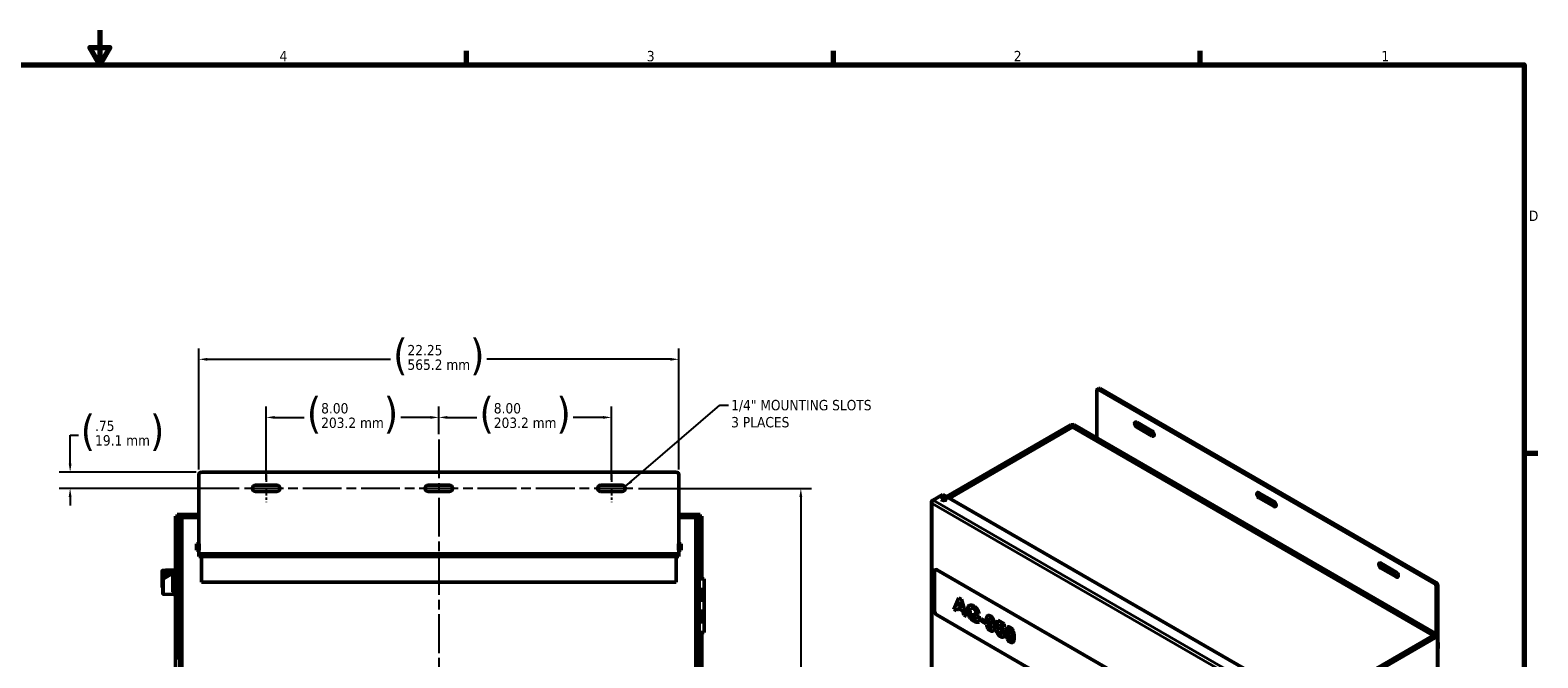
# Model space of a CAD drawing. Header units: inches. Extents: x 0 to 136, y 2 to 86.
# Tile 61 of 61: x 65 to 135, y 57 to 86. Entities that reach past the tile are written whole.
import ezdxf

# ---------------------------------------------------------------- set-up
doc = ezdxf.new("R2010")
doc.units = ezdxf.units.IN
doc.header["$LTSCALE"] = 4
doc.header["$MEASUREMENT"] = 0
doc.linetypes.add('CHAIN', pattern=[0.7087, 0.4724, -0.0591, 0.1181, -0.0591])
for name, color, linetype, lineweight in [('Border (ANSI)', 7, 'Continuous', 70), ('Centerline (ANSI)', 7, 'Continuous', 25), ('Dimension (ANSI)', 7, 'Continuous', 25), ('Symbol (ANSI)', 7, 'Continuous', 25), ('Visible (ANSI)', 7, 'Continuous', 50), ('Visible Narrow (ANSI)', 7, 'Continuous', 35)]:
    doc.layers.add(name, color=color, linetype=linetype, lineweight=lineweight)
doc.styles.add('Dimension Text', font='tahoma.ttf')
doc.styles.add('Dimension Text (ANSI)', font='tahoma.ttf')
doc.dimstyles.new('Default (ANSI)$7', dxfattribs={"dimscale": 4, "dimtxt": 0.12, "dimasz": 0.098425, "dimexe": 0.125, "dimexo": 0.0625, "dimgap": 0.031496, "dimtad": 0, "dimtih": 1, "dimtoh": 1, "dimrnd": 1e-08, "dimzin": 4, "dimdsep": 46, "dimtxsty": 'Dimension Text (ANSI)', "dimcen": 0.09, "dimdle": 0.393701, "dimclrd": 256, "dimclre": 256, "dimclrt": 256, "dimadec": 0, "dimazin": 1, "dimtfac": 1, "dimtofl": 0, "dimtmove": 0, "dimatfit": 3, "dimfxl": 1, "dimtolj": 1, "dimtzin": 4, "dimlwd": -1, "dimlwe": -1, "dimarcsym": 0})
doc.dimstyles.new('Dual Dimension', dxfattribs={"dimscale": 4, "dimtxt": 0.12, "dimasz": 0.098425, "dimexe": 0.125, "dimexo": 0.0625, "dimgap": 0.031496, "dimtad": 0, "dimtih": 1, "dimtoh": 1, "dimrnd": 1e-08, "dimzin": 4, "dimdsep": 46, "dimtxsty": 'Dimension Text (ANSI)', "dimcen": 0.09, "dimdle": 0.393701, "dimclrd": 256, "dimclre": 256, "dimclrt": 256, "dimadec": 0, "dimazin": 1, "dimtfac": 1, "dimtofl": 0, "dimtmove": 0, "dimatfit": 3, "dimfxl": 1, "dimtolj": 1, "dimtzin": 4, "dimlwd": -1, "dimlwe": -1, "dimarcsym": 0})

# ---------------------------------------------------------------- blocks, each defined once
blk = doc.blocks.new('Borders Default Border')
at = {"layer": 'Border (ANSI)'}
for p, q in [((21.25, 21), (21.25, 21.16)), ((25.5, 21), (25.5, 21.16)), ((29.75, 21), (29.75, 21.16)), ((33.5, 16.5), (33.66, 16.5))]:
    blk.add_line(p, q, dxfattribs=at)
at = {"layer": 'Border (ANSI)', "flags": 128}
for points in [[(17, 21.4), (17, 21), (16.885, 21.2), (17.115, 21.2), (17, 21)], [(0.5, 1), (0.5, 21), (33.5, 21), (33.5, 1), (0.5, 1)]]:
    blk.add_lwpolyline(points, dxfattribs=at)
at = {"layer": 'Border (ANSI)', "char_height": 0.12, "attachment_point": 7}
for s, insert, style in [('4', (19.083, 21.04), 'Dimension Text'), ('3', (23.338, 21.037), 'Dimension Text'), ('2', (27.589, 21.04), 'Dimension Text'), ('1', (31.848, 21.04), 'Dimension Text (ANSI)'), ('D', (33.556, 19.19), 'Dimension Text')]:
    blk.add_mtext(s, dxfattribs=dict(at, insert=insert, style=style))
blk = doc.blocks.new('*D12')
at = {"layer": 'Defpoints', "color": 0, "transparency": 16777216}
for p in [(72.587, 70.349), (72.587, 64.995), (94.837, 64.995)]:
    blk.add_point(p, dxfattribs=at)
at = {"layer": 'Dimension (ANSI)', "transparency": 16777216}
for p, q in [((72.587, 65.245), (72.587, 70.849)), ((94.837, 65.245), (94.837, 70.849)), ((72.981, 70.349), (81.481, 70.349)), ((94.443, 70.349), (85.943, 70.349))]:
    blk.add_line(p, q, dxfattribs=at)
for points in [[(72.981, 70.415), (72.981, 70.283), (72.587, 70.349)], [(94.443, 70.415), (94.443, 70.283), (94.837, 70.349)]]:
    blk.add_solid(points, dxfattribs=at)
at = {"layer": 'Dimension (ANSI)', "transparency": 16777216, "insert": (83.712, 71.301), "char_height": 0.48, "attachment_point": 2, "style": 'Dimension Text (ANSI)'}
blk.add_mtext('\\A1;{\\H3.0x;(}\\S22.25^ 565.2 mm;{\\H3.0x;)}', dxfattribs=at)
blk = doc.blocks.new('*D14')
at = {"layer": 'Defpoints', "color": 0, "transparency": 16777216}
for p in [(91.712, 67.657), (83.712, 66.636), (91.712, 64.51)]:
    blk.add_point(p, dxfattribs=at)
at = {"layer": 'Dimension (ANSI)', "transparency": 16777216}
for p, q in [((83.712, 66.886), (83.712, 68.157)), ((91.712, 64.76), (91.712, 68.157)), ((84.106, 67.657), (85.479, 67.657)), ((91.318, 67.657), (89.945, 67.657))]:
    blk.add_line(p, q, dxfattribs=at)
for points in [[(84.106, 67.722), (84.106, 67.591), (83.712, 67.657)], [(91.318, 67.722), (91.318, 67.591), (91.712, 67.657)]]:
    blk.add_solid(points, dxfattribs=at)
at = {"layer": 'Dimension (ANSI)', "transparency": 16777216, "insert": (87.712, 68.608), "char_height": 0.48, "attachment_point": 2, "style": 'Dimension Text (ANSI)'}
blk.add_mtext('\\A1;{\\H3.0x;(}\\S8.00^ 203.2 mm;{\\H3.0x;)}', dxfattribs=at)
blk = doc.blocks.new('*D15')
at = {"layer": 'Defpoints', "color": 0, "transparency": 16777216}
for p in [(75.712, 67.657), (83.712, 66.636), (75.712, 64.51)]:
    blk.add_point(p, dxfattribs=at)
at = {"layer": 'Dimension (ANSI)', "transparency": 16777216}
for p, q in [((75.712, 64.76), (75.712, 68.157)), ((83.712, 66.886), (83.712, 68.157)), ((76.106, 67.657), (77.479, 67.657)), ((83.318, 67.657), (81.945, 67.657))]:
    blk.add_line(p, q, dxfattribs=at)
for points in [[(76.106, 67.722), (76.106, 67.591), (75.712, 67.657)], [(83.318, 67.722), (83.318, 67.591), (83.712, 67.657)]]:
    blk.add_solid(points, dxfattribs=at)
at = {"layer": 'Dimension (ANSI)', "transparency": 16777216, "insert": (79.712, 68.608), "char_height": 0.48, "attachment_point": 2, "style": 'Dimension Text (ANSI)'}
blk.add_mtext('\\A1;{\\H3.0x;(}\\S8.00^ 203.2 mm;{\\H3.0x;)}', dxfattribs=at)
blk = doc.blocks.new('*D16')
at = {"layer": 'Defpoints', "color": 0, "transparency": 16777216}
for p in [(92.708, 64.37), (93.712, 28.517), (100.487, 28.517)]:
    blk.add_point(p, dxfattribs=at)
at = {"layer": 'Dimension (ANSI)', "transparency": 16777216}
for p, q in [((92.958, 64.37), (100.987, 64.37)), ((100.487, 63.976), (100.487, 47.521)), ((100.487, 28.911), (100.487, 45.366)), ((93.962, 28.517), (100.987, 28.517))]:
    blk.add_line(p, q, dxfattribs=at)
for points in [[(100.421, 63.976), (100.553, 63.976), (100.487, 64.37)], [(100.421, 28.911), (100.553, 28.911), (100.487, 28.517)]]:
    blk.add_solid(points, dxfattribs=at)
at = {"layer": 'Dimension (ANSI)', "transparency": 16777216, "insert": (100.487, 47.395), "char_height": 0.48, "attachment_point": 2, "style": 'Dimension Text (ANSI)'}
blk.add_mtext('\\A1;{\\H3.0x;(}\\S35.85^ 910.7 mm;{\\H3.0x;)}', dxfattribs=at)
blk = doc.blocks.new('*D18')
at = {"layer": 'Defpoints', "color": 0, "transparency": 16777216}
for p in [(72.712, 65.12), (66.627, 64.37), (74.712, 64.37)]:
    blk.add_point(p, dxfattribs=at)
at = {"layer": 'Dimension (ANSI)', "transparency": 16777216}
for p, q in [((66.627, 65.513), (66.627, 66.842)), ((66.627, 66.842), (67.021, 66.842)), ((72.462, 65.12), (66.127, 65.12)), ((74.462, 64.37), (66.127, 64.37)), ((66.627, 63.976), (66.627, 63.582))]:
    blk.add_line(p, q, dxfattribs=at)
for points in [[(66.562, 65.513), (66.693, 65.513), (66.627, 65.12)], [(66.562, 63.976), (66.693, 63.976), (66.627, 64.37)]]:
    blk.add_solid(points, dxfattribs=at)
at = {"layer": 'Dimension (ANSI)', "transparency": 16777216, "insert": (69.055, 67.794), "char_height": 0.48, "attachment_point": 2, "style": 'Dimension Text (ANSI)'}
blk.add_mtext('\\A1;{\\H3.0x;(}\\S.75^ 19.1 mm;{\\H3.0x;)}', dxfattribs=at)

msp = doc.modelspace()

# ---------------------------------------------------------------- linework, layer by layer
at = {"layer": 'Centerline (ANSI)', "linetype": 'CHAIN', "ltscale": 0.952448}
for p, q in [((83.712, 66.636), (83.712, 24.878)), ((92.708, 64.37), (74.712, 64.37))]:
    msp.add_line(p, q, dxfattribs=at)
at = {"layer": 'Centerline (ANSI)', "linetype": 'CHAIN', "ltscale": 0.177668}
for p, q in [((75.712, 65.01), (75.712, 63.73)), ((91.712, 65.01), (91.712, 63.73))]:
    msp.add_line(p, q, dxfattribs=at)
at = {"layer": 'Visible (ANSI)'}
for p, q in [((114.199, 68.899), (114.199, 66.707)), ((114.225, 68.956), (114.299, 68.999)), ((129.844, 59.969), (114.288, 68.95)), ((129.917, 60.011), (114.361, 68.992)), ((107.247, 63.985), (113, 67.306)), ((107.3, 63.955), (113.054, 67.277)), ((113.052, 67.209), (107.357, 63.922)), ((129.849, 57.544), (113.109, 67.209)), ((129.92, 57.572), (113.11, 67.277)), ((129.971, 57.601), (113.161, 67.306)), ((116.055, 67.431), (116.762, 67.023)), ((116.762, 66.794), (116.055, 67.203)), ((116.129, 67.245), (116.836, 66.837)), ((72.587, 61.797), (72.587, 64.995)), ((72.712, 65.12), (94.712, 65.12)), ((94.837, 64.995), (94.837, 61.797)), ((75.212, 64.51), (76.212, 64.51)), ((83.212, 64.51), (84.212, 64.51)), ((91.212, 64.51), (92.212, 64.51)), ((76.212, 64.23), (75.212, 64.23)), ((84.212, 64.23), (83.212, 64.23)), ((92.212, 64.23), (91.212, 64.23)), ((106.537, 63.749), (106.537, 34.151)), ((106.548, 63.722), (106.548, 63.722)), ((106.623, 63.826), (106.57, 63.795)), ((107.073, 64.085), (106.623, 63.826)), ((107.052, 63.812), (107.131, 63.857)), ((124.21, 54.192), (107.073, 64.085)), ((107.189, 63.825), (107.171, 63.814)), ((121.712, 64.165), (122.419, 63.757)), ((122.419, 63.528), (121.712, 63.937)), ((121.786, 63.979), (122.493, 63.571)), ((71.513, 63.079), (71.587, 63.079)), ((71.513, 60.563), (71.513, 63.079)), ((71.587, 63.153), (71.587, 63.079)), ((71.587, 63.153), (72.587, 63.153)), ((71.626, 63.04), (71.587, 63.079)), ((71.587, 60.585), (71.587, 63.079)), ((71.626, 63.04), (71.587, 63.079)), ((71.587, 63.079), (72.587, 63.079)), ((71.825, 63.017), (71.712, 63.017)), ((71.712, 27.017), (71.712, 63.017)), ((71.825, 63.017), (72.587, 63.017)), ((94.837, 63.153), (95.822, 63.153)), ((94.837, 63.079), (95.822, 63.079)), ((94.837, 63.017), (95.599, 63.017)), ((95.712, 63.017), (95.599, 63.017)), ((95.712, 63.017), (95.712, 27.017)), ((95.783, 63.04), (95.822, 63.079)), ((95.783, 63.04), (95.822, 63.079)), ((95.822, 63.153), (95.822, 63.079)), ((95.896, 63.079), (95.822, 63.079)), ((95.822, 63.079), (95.822, 60.184)), ((95.896, 63.079), (95.896, 60.184)), ((72.626, 61.797), (72.483, 61.797)), ((72.483, 61.512), (72.483, 61.797)), ((72.626, 61.512), (72.483, 61.512)), ((72.626, 61.797), (72.587, 61.797)), ((72.626, 61.512), (72.587, 61.512)), ((72.587, 61.362), (72.587, 61.512)), ((72.587, 61.512), (72.587, 61.512)), ((72.626, 61.797), (72.626, 61.797)), ((72.626, 61.512), (72.626, 61.512)), ((94.798, 61.797), (94.798, 61.797)), ((94.798, 61.797), (94.837, 61.797)), ((94.798, 61.797), (94.941, 61.797)), ((94.798, 61.512), (94.837, 61.512)), ((94.798, 61.512), (94.798, 61.512)), ((94.798, 61.512), (94.941, 61.512)), ((94.837, 61.512), (94.837, 61.362)), ((94.837, 61.512), (94.837, 61.512)), ((94.941, 61.797), (94.941, 61.512)), ((71.634, 61.244), (71.657, 61.268)), ((71.634, 61.244), (71.634, 60.666)), ((71.657, 60.643), (71.657, 61.268)), ((71.712, 61.268), (71.657, 61.268)), ((72.587, 61.362), (72.587, 61.218)), ((72.587, 61.218), (94.837, 61.218)), ((72.712, 61.218), (72.712, 60.017)), ((94.712, 60.017), (94.712, 61.218)), ((94.837, 61.218), (94.837, 61.362)), ((127.369, 60.899), (128.076, 60.491)), ((70.885, 60.45), (70.885, 60.529)), ((70.885, 59.891), (70.885, 60.45)), ((70.925, 60.568), (71.043, 60.568)), ((70.929, 60.173), (70.963, 60.192)), ((70.929, 60.173), (70.929, 59.891)), ((71.389, 60.439), (70.963, 60.192)), ((71.043, 60.568), (71.043, 60.45)), ((71.043, 60.544), (71.047, 60.544)), ((71.043, 60.239), (71.043, 60.45)), ((71.047, 60.572), (71.413, 60.584)), ((71.047, 60.572), (71.047, 60.45)), ((71.047, 60.241), (71.047, 60.45)), ((71.389, 59.582), (71.389, 60.458)), ((71.413, 60.452), (71.411, 60.451)), ((71.411, 60.451), (71.413, 60.451)), ((71.413, 60.458), (71.413, 60.584)), ((71.413, 60.477), (71.436, 60.477)), ((71.413, 60.451), (71.413, 60.452)), ((71.436, 60.544), (71.452, 60.561)), ((71.436, 60.544), (71.436, 59.49)), ((71.452, 60.561), (71.554, 60.564)), ((71.452, 60.561), (71.452, 59.473)), ((71.554, 60.564), (71.573, 60.584)), ((71.554, 60.564), (71.554, 59.469)), ((71.573, 60.584), (71.692, 60.588)), ((71.573, 60.584), (71.573, 59.449)), ((71.634, 60.666), (71.657, 60.643)), ((71.712, 60.643), (71.657, 60.643)), ((71.692, 60.588), (71.692, 59.446)), ((71.712, 60.568), (71.692, 60.568)), ((95.771, 60.184), (95.712, 60.184)), ((95.771, 60.184), (95.774, 60.184)), ((95.771, 60.184), (95.771, 57.684)), ((95.774, 60.184), (95.779, 60.184)), ((95.779, 59.684), (95.779, 60.184)), ((96.013, 60.184), (95.779, 60.184)), ((96.013, 60.184), (96.013, 59.684)), ((106.682, 60.527), (106.682, 58.689)), ((106.717, 60.602), (106.715, 60.601)), ((117.906, 54.177), (106.791, 60.594)), ((128.076, 60.263), (127.369, 60.671)), ((127.443, 60.713), (128.15, 60.305)), ((70.885, 59.812), (70.885, 59.891)), ((70.925, 59.603), (70.925, 59.827)), ((70.925, 59.603), (70.925, 59.504)), ((71.413, 59.45), (70.963, 59.464)), ((71.413, 59.45), (71.413, 59.582)), ((71.413, 59.556), (71.436, 59.556)), ((71.436, 59.49), (71.452, 59.473)), ((71.452, 59.473), (71.554, 59.47)), ((71.513, 53.094), (71.513, 59.471)), ((71.554, 59.469), (71.573, 59.449)), ((71.573, 59.449), (71.692, 59.446)), ((71.587, 57.517), (71.587, 59.449)), ((71.712, 59.466), (71.692, 59.466)), ((72.712, 60.017), (94.712, 60.017)), ((95.771, 59.601), (95.795, 59.601)), ((95.779, 59.684), (95.791, 59.684)), ((96.013, 59.684), (95.791, 59.684)), ((95.795, 59.268), (95.795, 59.601)), ((95.825, 59.184), (95.825, 59.684)), ((95.888, 59.684), (95.888, 59.184)), ((96.013, 59.684), (95.888, 59.684)), ((96.013, 59.684), (96.013, 59.184)), ((129.932, 57.623), (129.932, 59.815)), ((130.006, 57.247), (130.006, 59.858)), ((95.771, 59.268), (95.795, 59.268)), ((95.779, 58.684), (95.779, 59.184)), ((95.779, 59.184), (95.791, 59.184)), ((96.013, 59.184), (95.791, 59.184)), ((96.013, 59.184), (95.888, 59.184)), ((96.013, 59.184), (96.013, 58.684)), ((107.584, 58.761), (107.809, 59.299)), ((107.585, 58.762), (107.584, 58.761)), ((107.708, 58.69), (107.584, 58.761)), ((107.755, 58.814), (107.708, 58.69)), ((107.757, 58.815), (107.755, 58.814)), ((107.987, 58.68), (107.755, 58.814)), ((107.869, 59.108), (107.791, 58.906)), ((107.791, 58.906), (107.949, 58.815)), ((107.809, 59.299), (107.933, 59.228)), ((107.871, 59.109), (107.869, 59.108)), ((107.949, 58.815), (107.869, 59.108)), ((107.933, 59.228), (108.164, 58.426)), ((107.951, 58.815), (107.949, 58.815)), ((108.377, 58.818), (108.375, 58.817)), ((95.771, 58.601), (95.795, 58.601)), ((95.771, 58.268), (95.795, 58.268)), ((95.779, 58.684), (95.791, 58.684)), ((95.779, 57.684), (95.779, 58.184)), ((95.779, 58.184), (95.791, 58.184)), ((96.013, 58.684), (95.791, 58.684)), ((96.013, 58.184), (95.791, 58.184)), ((95.795, 58.268), (95.795, 58.601)), ((95.825, 58.184), (95.825, 58.684)), ((95.888, 58.684), (95.888, 58.184)), ((96.013, 58.684), (95.888, 58.684)), ((96.013, 58.184), (95.888, 58.184)), ((96.013, 58.684), (96.013, 58.184)), ((96.013, 58.184), (96.013, 57.684)), ((106.786, 58.504), (117.906, 52.085)), ((107.988, 58.681), (107.987, 58.68)), ((108.037, 58.499), (107.987, 58.68)), ((108.039, 58.5), (108.037, 58.499)), ((108.164, 58.426), (108.037, 58.499)), ((108.495, 58.593), (108.747, 58.448)), ((108.495, 58.48), (108.495, 58.593)), ((108.497, 58.481), (108.495, 58.48)), ((108.629, 58.403), (108.495, 58.48)), ((108.625, 58.62), (108.624, 58.619)), ((108.74, 58.577), (108.624, 58.619)), ((108.631, 58.404), (108.629, 58.403)), ((108.629, 58.318), (108.629, 58.403)), ((108.631, 58.319), (108.629, 58.318)), ((108.747, 58.448), (108.747, 58.182)), ((108.841, 58.341), (109.059, 58.215)), ((108.841, 58.213), (108.841, 58.341)), ((108.843, 58.214), (108.841, 58.213)), ((109.059, 58.087), (108.841, 58.213)), ((109.059, 58.215), (109.059, 58.087)), ((109.102, 58.039), (109.209, 57.991)), ((109.226, 58.357), (109.225, 58.356)), ((109.328, 58.099), (109.327, 58.098)), ((109.364, 58.016), (109.363, 58.016)), ((109.564, 57.929), (109.621, 58.267)), ((109.621, 58.267), (109.914, 58.097)), ((109.705, 58.076), (109.688, 57.972)), ((109.706, 58.076), (109.705, 58.076)), ((109.914, 57.955), (109.705, 58.076)), ((109.914, 58.097), (109.914, 57.955)), ((71.562, 56.542), (71.562, 57.492)), ((71.587, 57.517), (71.712, 57.517)), ((95.771, 57.684), (95.712, 57.684)), ((95.771, 57.684), (95.774, 57.684)), ((95.774, 57.684), (95.779, 57.684)), ((96.013, 57.684), (95.779, 57.684)), ((95.822, 57.622), (95.822, 57.684)), ((95.822, 57.622), (95.822, 50.845)), ((95.896, 57.622), (95.822, 57.622)), ((95.896, 57.622), (95.896, 57.684)), ((95.896, 57.622), (95.896, 50.211)), ((109.324, 57.876), (109.323, 57.875)), ((109.551, 57.797), (109.661, 57.747)), ((109.565, 57.93), (109.564, 57.929)), ((109.654, 57.862), (109.564, 57.929)), ((109.662, 57.867), (109.66, 57.866)), ((109.686, 57.876), (109.685, 57.875)), ((109.686, 57.876), (109.685, 57.875)), ((109.685, 57.875), (109.685, 57.875)), ((109.792, 57.815), (109.79, 57.814)), ((109.792, 57.815), (109.79, 57.814)), ((109.79, 57.814), (109.79, 57.814)), ((109.798, 57.602), (109.796, 57.601)), ((110.148, 57.829), (110.147, 57.828)), ((110.227, 57.35), (110.225, 57.349)), ((129.92, 57.539), (124.165, 54.217)), ((129.971, 57.508), (124.21, 54.182)), ((129.82, 57.549), (129.82, 57.549)), ((130.004, 57.555), (130.004, 47.439)), ((130.004, 57.246), (130.006, 57.247)), ((130.006, 56.892), (130.006, 56.936)), ((130.02, 57.204), (130.02, 56.972)), ((71.587, 56.517), (71.712, 56.517))]:
    msp.add_line(p, q, dxfattribs=at)
for centre, radius, start, end in [((72.712, 64.995), 0.125, 90, 180), ((94.712, 64.995), 0.125, 0, 90), ((75.212, 64.37), 0.14, 90, 270), ((76.212, 64.37), 0.14, 270, 90), ((83.212, 64.37), 0.14, 90, 270), ((84.212, 64.37), 0.14, 270, 90), ((91.212, 64.37), 0.14, 90, 270), ((92.212, 64.37), 0.14, 270, 90), ((70.925, 60.529), 0.0394, 90, 180), ((70.925, 59.812), 0.0394, 180, 270), ((71.587, 57.492), 0.025, 90, 180), ((71.587, 56.542), 0.025, 180, 270)]:
    msp.add_arc(centre, radius, start, end, dxfattribs=at)
for centre, major_axis, ratio, start_param, end_param in [((114.288, 68.848), (-0.063, 0.108), 0.57735, 5.497787, 7.068583), ((114.361, 68.89), (-0.063, 0.108), 0.57735, 5.497787, 6.283185), ((113.081, 67.26), (-0.113, 0), 0.57735, 3.926991, 5.497787), ((113.108, 67.111), (-0.0565, 0.0979), 0.57735, 5.850167, 6.283185), ((113.082, 67.261), (-0.0394, 0), 0.57735, 3.926991, 5.497787), ((113.081, 67.096), (0, 0.13), 0.000875, 5.498291, 5.850671), ((113.053, 67.111), (0.0565, 0.0979), 0.57735, 0, 0.433018), ((113.081, 67.096), (0, -0.13), 0.000875, 3.574107, 3.926487), ((116.055, 67.317), (-0.07, 0.121), 0.57735, 5.497787, 8.63938), ((116.129, 67.359), (0.07, -0.121), 0.57735, 3.694636, 5.497787), ((116.762, 66.909), (0.07, -0.121), 0.57735, 5.497787, 8.63938), ((116.836, 66.951), (0.07, -0.121), 0.57735, 5.497787, 5.730142), ((106.651, 63.749), (-0.113, 0), 0.57735, 5.497787, 6.713741), ((106.623, 63.733), (0.0567, 0.0982), 0.57735, 0.785398, 2.001352), ((106.651, 63.717), (0.08, -0.139), 0.577927, 4.357045, 4.711888), ((106.651, 63.717), (-0.08, 0.139), 0.577927, 1.216455, 1.571297), ((107.109, 63.8), (-0.101, 0), 0.57735, 3.683214, 5.741564), ((121.712, 64.051), (-0.07, 0.121), 0.57735, 5.497787, 8.63938), ((121.786, 64.094), (0.07, -0.121), 0.57735, 3.694636, 5.497787), ((122.419, 63.643), (0.07, -0.121), 0.57735, 5.497787, 8.63938), ((122.493, 63.685), (0.07, -0.121), 0.57735, 5.497787, 5.730142), ((127.369, 60.785), (-0.07, 0.121), 0.57735, 5.497787, 8.63938), ((127.443, 60.828), (0.07, -0.121), 0.57735, 3.694636, 5.497787), ((128.076, 60.377), (0.07, -0.121), 0.57735, 5.497787, 8.63938), ((128.15, 60.419), (0.07, -0.121), 0.57735, 5.497787, 5.730142), ((129.844, 59.867), (-0.063, 0.108), 0.57735, 3.926991, 5.497787), ((129.917, 59.909), (-0.063, 0.108), 0.57735, 3.926991, 5.497787), ((290.15, 158.583), (181.867, 100.139), 0.052765, 3.131974, 3.15118), ((88.985, 82.96), (19.672, -24.627), 0.050487, 6.231252, 6.263845), ((85.891, 78.165), (22.877, -19.967), 0.047937, 6.211541, 6.265249), ((182.409, 129.203), (-73.163, -71.301), 0.033165, 6.256669, 6.275252), ((142.849, -51.006), (33.617, -109.365), 0.016955, 3.123358, 3.148317), ((52.307, -31.8), (-57.438, -89.658), 0.037049, 3.120849, 3.125965), ((107.776, 66.916), (2.444, -9.569), 0.044504, 0.0043, 0.080258), ((129.765, 57.463), (-0.16, 0), 0.577933, 4.359502, 4.711883), ((129.765, 57.463), (0.16, 0), 0.577933, 1.218922, 1.571303), ((129.793, 57.447), (0.0565, 0.0979), 0.57735, 5.711094, 6.716203), ((129.793, 57.478), (0.0565, -0.0979), 0.57735, 1.476794, 2.003814), ((129.892, 57.556), (0.0394, 0), 0.57735, 5.497787, 7.068583), ((129.891, 57.555), (0.113, 0), 0.57735, 5.497787, 7.068583), ((129.877, 57.204), (0.143, 0), 0.57735, 5.807063, 6.759307), ((129.877, 56.972), (0.143, 0), 0.57735, 5.807063, 6.283185), ((129.905, 56.833), (0.072, 0.124), 0.57735, 5.30946, 5.497787)]:
    msp.add_ellipse(centre, major_axis=major_axis, ratio=ratio, start_param=start_param, end_param=end_param, dxfattribs=at)
msp.add_ellipse((107.109, 63.861), major_axis=(-0.101, 0), ratio=0.57735, dxfattribs=at)
for points, knots in [([(71.413, 60.458), (71.409, 60.458), (71.405, 60.458), (71.397, 60.458), (71.393, 60.458), (71.389, 60.458)], [-0.06003582, -0.06003582, -0.06003582, -0.06003582, -0.03001874, -0.03001874, -0.000001, -0.000001, -0.000001, -0.000001]), ([(70.925, 59.827), (70.925, 59.836), (70.926, 59.845), (70.928, 59.867), (70.929, 59.879), (70.929, 59.891)], [-0.5090236, -0.5090236, -0.5090236, -0.5090236, -0.4359606, -0.4359606, -0.3466296, -0.3466296, -0.3466296, -0.3466296]), ([(70.963, 59.464), (70.958, 59.465), (70.954, 59.465), (70.946, 59.468), (70.942, 59.471), (70.936, 59.476), (70.933, 59.479), (70.928, 59.486), (70.927, 59.49), (70.925, 59.496), (70.925, 59.498), (70.925, 59.501), (70.925, 59.502), (70.925, 59.504)], [0, 0, 0, 0, 0.0323453, 0.0323453, 0.0648564, 0.0648564, 0.0973616, 0.0973616, 0.129867, 0.129867, 0.1414842, 0.1414842, 0.1532637, 0.1532637, 0.1532637, 0.1532637]), ([(71.389, 59.582), (71.393, 59.582), (71.397, 59.582), (71.405, 59.582), (71.409, 59.582), (71.413, 59.582)], [-0.060045, -0.060045, -0.060045, -0.060045, -0.03002266, -0.03002266, -0.0000012, -0.0000012, -0.0000012, -0.0000012]), ([(108.24, 58.541), (108.217, 58.608), (108.206, 58.674), (108.206, 58.738), (108.206, 58.808), (108.219, 58.862), (108.244, 58.902)], [4, 4, 4, 4, 5, 5, 5, 6, 6, 6, 6]), ([(108.372, 58.814), (108.341, 58.794), (108.326, 58.748), (108.326, 58.674), (108.326, 58.669), (108.326, 58.664), (108.327, 58.659)], [14, 14, 14, 14, 15, 15, 15, 15.065263, 15.065263, 15.065263, 15.065263]), ([(108.355, 58.962), (108.392, 58.963), (108.438, 58.947), (108.493, 58.915), (108.565, 58.874), (108.621, 58.824), (108.662, 58.766)], [7, 7, 7, 7, 8, 8, 8, 9, 9, 9, 9]), ([(108.624, 58.619), (108.615, 58.656), (108.6, 58.691), (108.578, 58.723), (108.555, 58.755), (108.527, 58.781), (108.493, 58.8), (108.442, 58.83), (108.402, 58.834), (108.372, 58.814)], [11, 11, 11, 11, 12, 12, 12, 13, 13, 13, 14, 14, 14, 14]), ([(108.641, 58.171), (108.594, 58.177), (108.547, 58.193), (108.5, 58.221), (108.439, 58.256), (108.386, 58.301), (108.341, 58.356)], [1, 1, 1, 1, 2, 2, 2, 3, 3, 3, 3]), ([(108.372, 58.469), (108.403, 58.412), (108.443, 58.369), (108.492, 58.341), (108.517, 58.326), (108.541, 58.318), (108.566, 58.315)], [16, 16, 16, 16, 17, 17, 17, 18, 18, 18, 18]), ([(109.14, 58.149), (109.107, 58.208), (109.091, 58.271), (109.091, 58.336), (109.091, 58.404), (109.108, 58.448), (109.143, 58.469)], [10, 10, 10, 10, 11, 11, 11, 12, 12, 12, 12]), ([(109.363, 58.016), (109.335, 57.994), (109.3, 57.996), (109.258, 58.02), (109.213, 58.046), (109.173, 58.089), (109.14, 58.149)], [8, 8, 8, 8, 9, 9, 9, 10, 10, 10, 10]), ([(109.143, 58.469), (109.178, 58.491), (109.222, 58.486), (109.276, 58.455), (109.335, 58.421), (109.383, 58.367), (109.421, 58.293)], [12, 12, 12, 12, 13, 13, 13, 14, 14, 14, 14]), ([(109.22, 58.353), (109.207, 58.342), (109.2, 58.315), (109.2, 58.273), (109.2, 58.23), (109.207, 58.194), (109.222, 58.165)], [1, 1, 1, 1, 2, 2, 2, 3, 3, 3, 3]), ([(109.222, 58.165), (109.237, 58.136), (109.255, 58.116), (109.277, 58.103), (109.298, 58.091), (109.316, 58.09), (109.331, 58.101)], [3, 3, 3, 3, 4, 4, 4, 5, 5, 5, 5]), ([(109.331, 58.101), (109.346, 58.112), (109.353, 58.136), (109.353, 58.174), (109.353, 58.215), (109.345, 58.252), (109.328, 58.284)], [5, 5, 5, 5, 6, 6, 6, 7, 7, 7, 7]), ([(109.421, 58.293), (109.458, 58.219), (109.477, 58.122), (109.477, 58.002), (109.477, 57.879), (109.458, 57.803), (109.418, 57.771)], [14, 14, 14, 14, 15, 15, 15, 16, 16, 16, 16]), ([(109.418, 57.771), (109.379, 57.74), (109.328, 57.742), (109.265, 57.778), (109.22, 57.805), (109.183, 57.84), (109.156, 57.884)], [0, 0, 0, 0, 1, 1, 1, 2, 2, 2, 2]), ([(109.23, 57.923), (109.241, 57.904), (109.255, 57.89), (109.274, 57.879), (109.296, 57.866), (109.316, 57.867), (109.332, 57.882)], [5, 5, 5, 5, 6, 6, 6, 7, 7, 7, 7]), ([(109.898, 57.502), (109.861, 57.465), (109.808, 57.465), (109.742, 57.504), (109.688, 57.535), (109.645, 57.576), (109.611, 57.629)], [0, 0, 0, 0, 1, 1, 1, 2, 2, 2, 2]), ([(109.79, 57.814), (109.776, 57.834), (109.759, 57.85), (109.74, 57.861), (109.72, 57.873), (109.702, 57.877), (109.685, 57.875)], [9.225364, 9.225364, 9.225364, 9.225364, 10, 10, 10, 10.615277, 10.615277, 10.615277, 10.615277]), ([(109.688, 57.972), (109.712, 57.972), (109.738, 57.965), (109.763, 57.95), (109.813, 57.921), (109.854, 57.877), (109.888, 57.816)], [17.000001, 17.000001, 17.000001, 17.000001, 18, 18, 18, 19, 19, 19, 19]), ([(109.689, 57.662), (109.705, 57.636), (109.723, 57.617), (109.743, 57.606), (109.766, 57.592), (109.786, 57.592), (109.802, 57.604)], [5, 5, 5, 5, 6, 6, 6, 7, 7, 7, 7]), ([(109.802, 57.604), (109.818, 57.617), (109.826, 57.645), (109.826, 57.689), (109.826, 57.73), (109.818, 57.765), (109.802, 57.794)], [7, 7, 7, 7, 8, 8, 8, 8.996766, 8.996766, 8.996766, 8.996766]), ([(109.888, 57.816), (109.923, 57.755), (109.94, 57.691), (109.94, 57.625), (109.94, 57.57), (109.926, 57.529), (109.898, 57.502)], [19, 19, 19, 19, 20, 20, 20, 21, 21, 21, 21]), ([(110.05, 57.401), (110.015, 57.471), (109.998, 57.57), (109.998, 57.698), (109.998, 57.824), (110.017, 57.903), (110.055, 57.937)], [2, 2, 2, 2, 3, 3, 3, 4, 4, 4, 4]), ([(110.317, 57.24), (110.286, 57.213), (110.242, 57.215), (110.186, 57.247), (110.13, 57.28), (110.084, 57.331), (110.05, 57.401)], [0, 0, 0, 0, 1, 1, 1, 2, 2, 2, 2]), ([(110.055, 57.937), (110.086, 57.964), (110.13, 57.962), (110.186, 57.93), (110.242, 57.897), (110.286, 57.849), (110.317, 57.784)], [4, 4, 4, 4, 5, 5, 5, 6, 6, 6, 6]), ([(110.126, 57.79), (110.118, 57.762), (110.114, 57.708), (110.114, 57.63), (110.114, 57.551), (110.118, 57.495), (110.124, 57.462)], [3, 3, 3, 3, 4, 4, 4, 5, 5, 5, 5]), ([(110.222, 57.788), (110.211, 57.804), (110.199, 57.816), (110.186, 57.823), (110.173, 57.831), (110.161, 57.833), (110.15, 57.829)], [0, 0, 0, 0, 1, 1, 1, 2, 2, 2, 2]), ([(110.15, 57.389), (110.161, 57.373), (110.173, 57.361), (110.186, 57.354), (110.199, 57.346), (110.211, 57.344), (110.222, 57.348)], [6, 6, 6, 6, 7, 7, 7, 8, 8, 8, 8]), ([(110.246, 57.387), (110.254, 57.415), (110.258, 57.468), (110.258, 57.547), (110.258, 57.625), (110.254, 57.681), (110.248, 57.714)], [9, 9, 9, 9, 10, 10, 10, 11, 11, 11, 11]), ([(110.317, 57.784), (110.355, 57.708), (110.374, 57.606), (110.374, 57.48), (110.374, 57.353), (110.355, 57.273), (110.317, 57.24)], [6, 6, 6, 6, 7, 7, 7, 8, 8, 8, 8])]:
    msp.add_open_spline(points, degree=3, knots=knots, dxfattribs=at)
for points in [[(106.791, 60.594), (106.731, 60.629), (106.682, 60.599), (106.682, 60.527)], [(106.682, 58.689), (106.682, 58.62), (106.729, 58.538), (106.786, 58.504)], [(108.244, 58.902), (108.269, 58.941), (108.306, 58.961), (108.355, 58.962)], [(108.662, 58.766), (108.702, 58.708), (108.728, 58.645), (108.74, 58.577)], [(108.327, 58.659), (108.328, 58.586), (108.344, 58.523), (108.372, 58.469)], [(109.156, 57.884), (109.128, 57.927), (109.11, 57.979), (109.102, 58.039)], [(109.328, 58.284), (109.312, 58.317), (109.293, 58.339), (109.271, 58.352)], [(109.332, 57.882), (109.348, 57.897), (109.358, 57.942), (109.363, 58.016)], [(109.611, 57.629), (109.577, 57.682), (109.557, 57.738), (109.551, 57.797)], [(109.685, 57.875), (109.674, 57.873), (109.664, 57.869), (109.654, 57.862)], [(109.661, 57.747), (109.664, 57.716), (109.674, 57.688), (109.689, 57.662)], [(110.124, 57.462), (110.131, 57.429), (110.14, 57.404), (110.15, 57.389)], [(110.15, 57.829), (110.14, 57.825), (110.131, 57.812), (110.126, 57.79)], [(110.248, 57.714), (110.241, 57.747), (110.232, 57.772), (110.222, 57.788)]]:
    msp.add_open_spline(points, degree=3, dxfattribs=at)
at = {"layer": 'Visible Narrow (ANSI)'}
for p, q in [((114.361, 68.992), (114.288, 68.95)), ((113.081, 67.188), (107.39, 63.902)), ((113.054, 67.277), (113.054, 67.211)), ((129.765, 57.555), (113.081, 67.188)), ((113.11, 67.209), (113.11, 67.277)), ((116.055, 67.203), (116.129, 67.245)), ((116.762, 66.794), (116.836, 66.837)), ((123.651, 53.809), (106.57, 63.671)), ((106.57, 63.671), (106.57, 34.137)), ((106.623, 63.826), (123.759, 53.932)), ((121.712, 63.937), (121.786, 63.979)), ((71.626, 63.04), (72.587, 63.04)), ((71.626, 60.586), (71.626, 63.04)), ((71.825, 63.017), (71.825, 27.017)), ((94.837, 63.04), (95.783, 63.04)), ((95.599, 27.017), (95.599, 63.017)), ((95.783, 63.04), (95.783, 60.184)), ((122.419, 63.528), (122.493, 63.571)), ((72.626, 61.797), (72.626, 61.512)), ((94.798, 61.512), (94.798, 61.797)), ((72.587, 61.362), (94.837, 61.362)), ((70.925, 60.45), (70.885, 60.45)), ((70.925, 60.568), (70.925, 60.45)), ((70.925, 59.891), (70.925, 60.45)), ((70.925, 60.45), (71.043, 60.45)), ((70.963, 59.603), (70.963, 60.192)), ((71.043, 60.446), (71.047, 60.446)), ((71.047, 60.45), (71.389, 60.45)), ((95.774, 60.184), (95.774, 59.601)), ((106.792, 60.595), (106.791, 60.594)), ((127.369, 60.671), (127.443, 60.713)), ((128.076, 60.263), (128.15, 60.305)), ((70.925, 59.891), (70.885, 59.891)), ((70.925, 59.891), (70.925, 59.827)), ((70.929, 59.891), (70.925, 59.891)), ((70.925, 59.603), (70.963, 59.603)), ((71.626, 57.517), (71.626, 59.448)), ((129.844, 59.969), (129.917, 60.011)), ((130.006, 59.858), (129.932, 59.815)), ((95.774, 59.268), (95.774, 58.601)), ((108.245, 58.903), (108.244, 58.902)), ((95.774, 58.268), (95.774, 57.684)), ((108.241, 58.541), (108.24, 58.541)), ((108.343, 58.357), (108.341, 58.356)), ((108.642, 58.172), (108.641, 58.171)), ((109.142, 58.15), (109.14, 58.149)), ((109.145, 58.47), (109.143, 58.469)), ((109.273, 58.352), (109.271, 58.352)), ((109.33, 58.285), (109.328, 58.284)), ((109.332, 58.102), (109.331, 58.101)), ((71.587, 57.517), (71.587, 56.517)), ((95.783, 57.684), (95.783, 50.881)), ((109.157, 57.884), (109.156, 57.884)), ((109.333, 57.883), (109.332, 57.882)), ((109.612, 57.63), (109.611, 57.629)), ((109.803, 57.795), (109.802, 57.794)), ((109.803, 57.605), (109.802, 57.604)), ((110.051, 57.402), (110.05, 57.401)), ((110.056, 57.938), (110.055, 57.937)), ((110.152, 57.83), (110.15, 57.829)), ((110.223, 57.789), (110.222, 57.788)), ((110.248, 57.387), (110.246, 57.387)), ((110.249, 57.715), (110.248, 57.714)), ((124.075, 54.269), (129.765, 57.555)), ((129.92, 57.572), (129.92, 57.539)), ((129.971, 47.458), (129.971, 57.508))]:
    msp.add_line(p, q, dxfattribs=at)
msp.add_open_spline([(70.963, 59.464), (70.963, 59.464), (70.963, 59.465), (70.963, 59.469), (70.963, 59.471), (70.963, 59.478), (70.963, 59.483), (70.963, 59.493), (70.963, 59.499), (70.963, 59.512), (70.963, 59.519), (70.963, 59.534), (70.963, 59.542), (70.963, 59.559), (70.963, 59.567), (70.963, 59.585), (70.963, 59.594), (70.963, 59.603)], degree=3, knots=[0.00395975, 0.00395975, 0.00395975, 0.00395975, 0.004452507, 0.004452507, 0.00494723, 0.00494723, 0.005441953, 0.005441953, 0.005936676, 0.005936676, 0.006431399, 0.006431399, 0.006926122, 0.006926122, 0.007420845, 0.007420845, 0.007915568, 0.007915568, 0.007915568, 0.007915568], dxfattribs=at)

# ---------------------------------------------------------------- block references
at = {"xscale": 4, "yscale": 4, "zscale": 4}
msp.add_blockref('Borders Default Border', (0, 0), dxfattribs=at)

# ---------------------------------------------------------------- texts
at = {"layer": 'Symbol (ANSI)', "insert": (97.259, 68.467), "char_height": 0.48, "width": 6.92888, "attachment_point": 1, "line_spacing_factor": 0.987884, "style": 'Dimension Text (ANSI)'}
msp.add_mtext('\\fTahoma|b0|i0;1/4" MOUNTING SLOTS\\P\\fTahoma|b0|i0;3 PLACES', dxfattribs=at)

# ---------------------------------------------------------------- dimensions: what is measured, and where the dimension line sits
at = {"layer": 'Dimension (ANSI)'}
for base, p1, p2, angle, text, override, picture, middle in [((72.587, 70.349), (94.837, 64.995), (72.587, 64.995), 180, '{\\H3.0x;(}\\S<>^ 565.2 mm;{\\H3.0x;)}', {"dimgap": 0.031496, "dimtih": 0, "dimtoh": 0, "dimdec": 2, "dimpost": '\\X', "dimtol": 0, "dimlim": 0, "dimtp": 0, "dimtm": 0, "dimtdec": 2, "dimatfit": 1}, '*D12', (83.712, 70.349)), ((75.712, 67.657), (83.712, 66.636), (75.712, 64.51), 180, '{\\H3.0x;(}\\S<>^ 203.2 mm;{\\H3.0x;)}', {"dimgap": 0.031496, "dimtih": 0, "dimtoh": 0, "dimdec": 2, "dimpost": '\\X', "dimtol": 0, "dimlim": 0, "dimtp": 0, "dimtm": 0, "dimtdec": 2, "dimatfit": 1}, '*D15', (79.712, 67.657)), ((91.712, 67.657), (83.712, 66.636), (91.712, 64.51), 180, '{\\H3.0x;(}\\S<>^ 203.2 mm;{\\H3.0x;)}', {"dimgap": 0.031496, "dimtih": 0, "dimtoh": 0, "dimdec": 2, "dimpost": '\\X', "dimtol": 0, "dimlim": 0, "dimtp": 0, "dimtm": 0, "dimtdec": 2, "dimatfit": 1}, '*D14', (87.712, 67.657)), ((66.627, 64.37), (72.712, 65.12), (74.712, 64.37), 270, '{\\H3.0x;(}\\S<>^ 19.1 mm;{\\H3.0x;)}', {"dimgap": 0.031496, "dimdec": 2, "dimpost": '\\X', "dimtol": 0, "dimlim": 0, "dimtp": 0, "dimtm": 0, "dimtdec": 2, "dimatfit": 1}, '*D18', (69.055, 66.842)), ((100.487, 28.517), (92.708, 64.37), (93.712, 28.517), 90, '{\\H3.0x;(}\\S<>^ 910.7 mm;{\\H3.0x;)}', {"dimgap": 0.031496, "dimdec": 2, "dimpost": '\\X', "dimtol": 0, "dimlim": 0, "dimtp": 0, "dimtm": 0, "dimtdec": 2, "dimatfit": 1}, '*D16', (100.487, 46.443))]:
    dim = msp.add_linear_dim(base=base, p1=p1, p2=p2, angle=angle, text=text, dimstyle='Dual Dimension', override=override, dxfattribs=at)
    dim.commit()
    dim.dimension.update_dxf_attribs({"geometry": picture, "text_midpoint": middle, "dimtype": 160})

# ---------------------------------------------------------------- leaders
at = {"layer": 'Symbol (ANSI)', "annotation_type": 0, "has_hookline": 1, "hookline_direction": 0, "text_width": 6.841}
msp.add_leader([(92.335, 64.436), (96.74, 68.227), (97.133, 68.227)], dimstyle='Default (ANSI)$7', override={"dimtad": 0}, dxfattribs=at)

doc.saveas('drawing.dxf')
